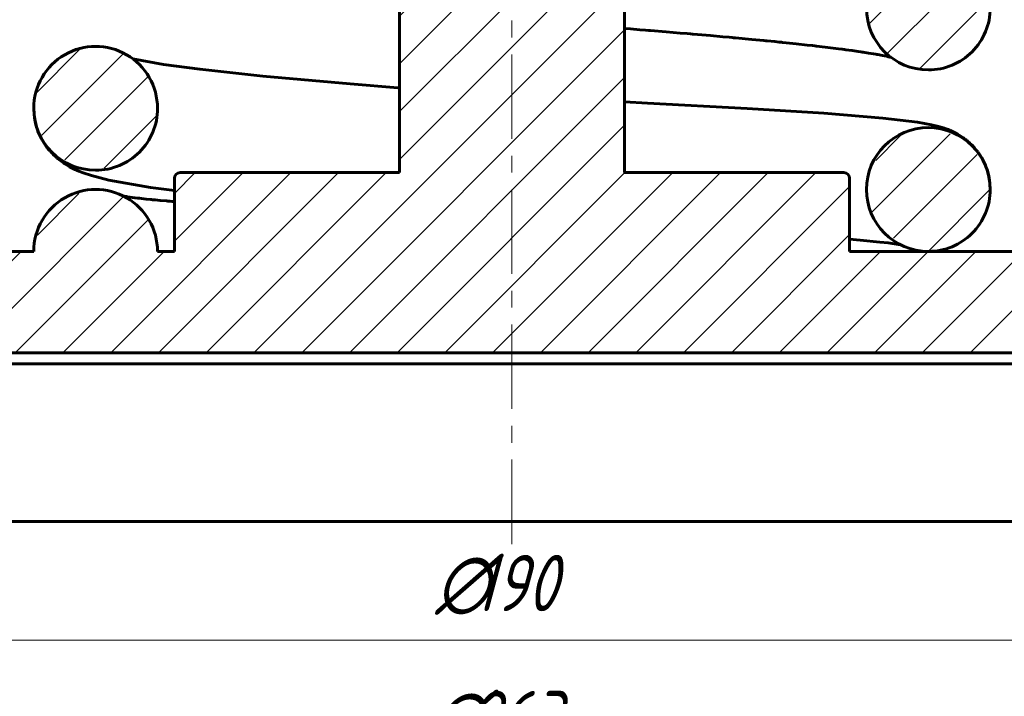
# Model space of a CAD drawing. Header units: millimetres. Extents: x 0 to 420, y 0 to 297.
# Tile 3 of 6: x 171 to 258, y 106 to 166. Entities that reach past the tile are written whole.
import ezdxf

# ---------------------------------------------------------------- set-up
doc = ezdxf.new("R2010")
doc.units = ezdxf.units.MM
for name, pattern in [('K5LT_AXLED', [12, 7.5, -1.5, 1.5, -1.5]), ('K5LT_BASIC', [0]), ('K5LT_THIN', [0])]:
    doc.linetypes.add(name, pattern=pattern)
doc.layers.add('Системный слой', color=7, linetype='Continuous')
doc.layers.add('Системный слой (1)', color=7, linetype='Continuous', true_color=0x6c6c6c)
doc.styles.add('KDIMTEXTSTYLE', font='GOST_AU.SHX', dxfattribs={"width": 0.96, "oblique": 15, "height": 5})
doc.styles.add('KTEXTSTYLE', font='GOST_AU.SHX', dxfattribs={"width": 0.96, "height": 5})
doc.dimstyles.new('KDIMSTYLE (1.00)', dxfattribs={"dimtxt": 5, "dimasz": 1, "dimexe": 2, "dimexo": 0, "dimgap": 1, "dimtad": 1, "dimtxsty": 'KDIMTEXTSTYLE', "dimsah": 1, "dimcen": 0, "dimdle": 1, "dimadec": 0, "dimazin": 0, "dimtfac": 0.667, "dimtmove": 0, "dimatfit": 3, "dimfxl": 1, "dimtvp": 1, "dimtolj": 1, "dimtzin": 0, "dimarcsym": 0})

# ---------------------------------------------------------------- blocks, each defined once
blk = doc.blocks.new('U1')
at = {"layer": 'Системный слой (1)', "color": 143, "linetype": 'K5LT_BASIC', "lineweight": 60, "true_color": 0x33acca}
for start, end in [(0.00893, 180.00687), (180.00686, 270.00004), (270.00005, 0.00894)]:
    blk.add_arc((251.677, 151.089), 5.5, start, end, dxfattribs=at)
blk = doc.blocks.new('U4')
at = {"layer": 'Системный слой (1)', "color": 143, "linetype": 'K5LT_BASIC', "lineweight": 60, "true_color": 0x33acca}
for start, end in [(0.0529, 180.00579), (180.00578, 270), (270, 0.05291)]:
    blk.add_arc((251.677, 167.214), 5.5, start, end, dxfattribs=at)
blk = doc.blocks.new('U7')
at = {"layer": 'Системный слой (1)', "color": 143, "linetype": 'K5LT_BASIC', "lineweight": 60, "true_color": 0x33acca}
for start, end in [(0.00433, 180.00575), (180.00574, 270), (270, 0.00434)]:
    blk.add_arc((177.677, 158.297), 5.5, start, end, dxfattribs=at)
blk = doc.blocks.new('U9')
at = {"layer": 'Системный слой (1)', "color": 143, "linetype": 'K5LT_BASIC', "lineweight": 60, "true_color": 0x33acca}
for p, q in [((180.166, 150.494), (180.227, 150.484)), ((180.227, 150.484), (180.262, 150.478)), ((180.262, 150.478), (180.28, 150.476)), ((180.28, 150.476), (180.289, 150.474)), ((180.289, 150.474), (180.294, 150.473)), ((180.294, 150.473), (180.305, 150.472)), ((180.305, 150.472), (180.313, 150.47)), ((180.313, 150.47), (180.325, 150.469)), ((180.325, 150.469), (180.342, 150.466)), ((180.342, 150.466), (180.36, 150.463)), ((180.36, 150.463), (180.37, 150.462)), ((180.37, 150.462), (180.391, 150.459)), ((180.391, 150.459), (180.433, 150.452)), ((180.433, 150.452), (180.522, 150.439)), ((180.522, 150.439), (180.715, 150.413)), ((180.715, 150.413), (181.152, 150.356)), ((181.152, 150.356), (181.398, 150.326)), ((181.398, 150.326), (181.421, 150.323)), ((181.421, 150.323), (181.467, 150.318)), ((181.467, 150.318), (181.562, 150.307)), ((181.562, 150.307), (181.757, 150.285)), ((181.757, 150.285), (182.169, 150.24)), ((182.169, 150.24), (182.557, 150.2)), ((182.557, 150.2), (182.583, 150.197)), ((182.583, 150.197), (182.635, 150.192)), ((182.635, 150.192), (182.741, 150.181)), ((182.741, 150.181), (182.957, 150.16)), ((182.957, 150.16), (183.407, 150.118)), ((183.407, 150.118), (183.931, 150.071)), ((183.931, 150.071), (183.954, 150.069)), ((183.954, 150.069), (184, 150.065)), ((184, 150.065), (184.092, 150.056)), ((184.092, 150.056), (184.279, 150.04)), ((184.279, 150.04), (184.485, 150.023)), ((184.485, 150.023), (184.589, 150.014)), ((184.589, 150.014), (184.677, 150.007))]:
    blk.add_line(p, q, dxfattribs=at)
blk = doc.blocks.new('U11')
at = {"layer": 'Системный слой (1)', "color": 143, "linetype": 'K5LT_BASIC', "lineweight": 60, "true_color": 0x33acca}
for p, q in [((172.177, 158.297), (172.249, 157.395)), ((172.249, 157.395), (172.252, 157.376)), ((172.252, 157.376), (172.258, 157.34)), ((172.258, 157.34), (172.271, 157.267)), ((172.271, 157.267), (172.299, 157.123)), ((172.299, 157.123), (172.367, 156.837)), ((172.367, 156.837), (172.46, 156.525)), ((172.46, 156.525), (172.466, 156.507)), ((172.466, 156.507), (172.477, 156.473)), ((172.477, 156.473), (172.501, 156.404)), ((172.501, 156.404), (172.551, 156.267)), ((172.551, 156.267), (172.66, 156)), ((172.66, 156), (172.795, 155.715)), ((172.795, 155.715), (172.803, 155.699)), ((172.803, 155.699), (172.819, 155.667)), ((172.819, 155.667), (172.853, 155.604)), ((172.853, 155.604), (172.921, 155.48)), ((172.921, 155.48), (173.066, 155.237)), ((173.066, 155.237), (173.239, 154.978)), ((173.239, 154.978), (173.248, 154.966)), ((173.248, 154.966), (173.266, 154.941)), ((173.266, 154.941), (173.301, 154.892)), ((173.301, 154.892), (173.373, 154.797)), ((173.373, 154.797), (173.519, 154.614)), ((173.519, 154.614), (173.62, 154.496)), ((173.62, 154.496), (173.63, 154.485)), ((173.63, 154.485), (173.649, 154.463)), ((173.649, 154.463), (173.689, 154.419)), ((173.689, 154.419), (173.769, 154.332)), ((173.769, 154.332), (173.911, 154.187)), ((173.911, 154.187), (174.07, 154.035)), ((174.07, 154.035), (174.208, 153.911)), ((174.208, 153.911), (174.221, 153.9)), ((174.221, 153.9), (174.245, 153.879)), ((174.245, 153.879), (174.296, 153.837)), ((174.296, 153.837), (174.396, 153.754)), ((174.396, 153.754), (174.599, 153.598)), ((174.599, 153.598), (174.843, 153.426)), ((174.843, 153.426), (174.856, 153.417)), ((174.856, 153.417), (174.882, 153.399)), ((174.882, 153.399), (174.934, 153.365)), ((174.934, 153.365), (175.036, 153.3)), ((175.036, 153.3), (175.233, 153.182)), ((175.233, 153.182), (175.353, 153.114)), ((175.353, 153.114), (175.485, 153.042)), ((175.485, 153.042), (175.828, 152.87)), ((175.828, 152.87), (175.976, 152.803)), ((175.976, 152.803), (176.172, 152.718)), ((176.172, 152.718), (176.56, 152.566)), ((176.56, 152.566), (177.306, 152.316)), ((177.306, 152.316), (178.843, 151.925)), ((178.843, 151.925), (182.564, 151.277)), ((182.564, 151.277), (184.677, 150.993))]:
    blk.add_line(p, q, dxfattribs=at)
blk = doc.blocks.new('U12')
at = {"layer": 'Системный слой (1)', "color": 143, "linetype": 'K5LT_BASIC', "lineweight": 60, "true_color": 0x33acca}
for p, q in [((225.198, 165.352), (224.677, 165.394)), ((226.036, 165.285), (225.198, 165.352)), ((226.551, 165.243), (226.036, 165.285)), ((226.808, 165.222), (226.551, 165.243)), ((226.936, 165.212), (226.808, 165.222)), ((227, 165.207), (226.936, 165.212)), ((228.378, 165.093), (227, 165.207)), ((229.63, 164.988), (228.378, 165.093)), ((230.248, 164.936), (229.63, 164.988)), ((230.555, 164.91), (230.248, 164.936)), ((230.708, 164.897), (230.555, 164.91)), ((230.785, 164.89), (230.708, 164.897)), ((232.314, 164.757), (230.785, 164.89)), ((233.419, 164.659), (232.314, 164.757)), ((233.962, 164.61), (233.419, 164.659)), ((234.232, 164.585), (233.962, 164.61)), ((234.366, 164.573), (234.232, 164.585)), ((234.433, 164.567), (234.366, 164.573)), ((234.526, 164.559), (234.433, 164.567)), ((235.993, 164.422), (234.526, 164.559)), ((236.707, 164.353), (235.993, 164.422)), ((237.059, 164.319), (236.707, 164.353)), ((237.233, 164.302), (237.059, 164.319)), ((237.32, 164.293), (237.233, 164.302)), ((237.364, 164.289), (237.32, 164.293)), ((238.043, 164.221), (237.364, 164.289)), ((238.424, 164.183), (238.043, 164.221)), ((238.613, 164.164), (238.424, 164.183)), ((238.707, 164.154), (238.613, 164.164)), ((238.754, 164.149), (238.707, 164.154)), ((239.938, 164.025), (238.754, 164.149)), ((240.905, 163.919), (239.938, 164.025)), ((241.374, 163.866), (240.905, 163.919)), ((241.604, 163.84), (241.374, 163.866)), ((241.718, 163.827), (241.604, 163.84)), ((241.775, 163.82), (241.718, 163.827)), ((242.988, 163.675), (241.775, 163.82)), ((243.689, 163.587), (242.988, 163.675)), ((244.026, 163.543), (243.689, 163.587)), ((244.192, 163.521), (244.026, 163.543)), ((244.274, 163.51), (244.192, 163.521)), ((244.315, 163.505), (244.274, 163.51)), ((244.922, 163.421), (244.315, 163.505)), ((245.429, 163.349), (244.922, 163.421)), ((245.672, 163.312), (245.429, 163.349)), ((245.791, 163.294), (245.672, 163.312)), ((245.851, 163.285), (245.791, 163.294)), ((245.88, 163.281), (245.851, 163.285)), ((246.355, 163.206), (245.88, 163.281)), ((246.795, 163.133), (246.355, 163.206)), ((247.002, 163.097), (246.795, 163.133)), ((247.103, 163.08), (247.002, 163.097)), ((247.153, 163.071), (247.103, 163.08)), ((247.178, 163.066), (247.153, 163.071)), ((247.59, 162.989), (247.178, 163.066)), ((247.948, 162.918), (247.59, 162.989)), ((248.109, 162.884), (247.948, 162.918)), ((248.184, 162.867), (248.109, 162.884)), ((248.22, 162.859), (248.184, 162.867)), ((248.237, 162.855), (248.22, 162.859)), ((248.246, 162.853), (248.237, 162.855)), ((248.262, 162.85), (248.246, 162.853)), ((248.272, 162.848), (248.262, 162.85)), ((248.279, 162.846), (248.272, 162.848)), ((248.284, 162.845), (248.279, 162.846)), ((248.287, 162.844), (248.284, 162.845)), ((248.29, 162.844), (248.287, 162.844)), ((248.291, 162.843), (248.29, 162.844)), ((248.294, 162.843), (248.291, 162.843)), ((248.299, 162.842), (248.294, 162.843)), ((248.308, 162.84), (248.299, 162.842)), ((248.327, 162.835), (248.308, 162.84)), ((248.359, 162.828), (248.327, 162.835))]:
    blk.add_line(p, q, dxfattribs=at)
blk = doc.blocks.new('U14')
at = {"layer": 'Системный слой (1)', "color": 143, "linetype": 'K5LT_BASIC', "lineweight": 60, "true_color": 0x33acca}
for p, q in [((180.995, 162.684), (183.71, 162.195)), ((183.71, 162.195), (186.935, 161.767)), ((186.935, 161.767), (192.531, 161.169)), ((192.531, 161.169), (200.289, 160.476)), ((200.289, 160.476), (204.533, 160.129)), ((204.533, 160.129), (204.608, 160.123)), ((204.608, 160.123), (204.625, 160.121)), ((204.625, 160.121), (204.65, 160.119)), ((204.65, 160.119), (204.677, 160.117))]:
    blk.add_line(p, q, dxfattribs=at)
blk = doc.blocks.new('U16')
at = {"layer": 'Системный слой (1)', "color": 143, "linetype": 'K5LT_BASIC', "lineweight": 60, "true_color": 0x33acca}
for p, q in [((226.723, 158.759), (224.677, 158.86)), ((235.582, 158.291), (226.723, 158.759)), ((242.397, 157.864), (235.582, 158.291)), ((247.629, 157.438), (242.397, 157.864)), ((250.708, 157.068), (247.629, 157.438)), ((251.955, 156.843), (250.708, 157.068)), ((252.573, 156.692), (251.955, 156.843)), ((252.909, 156.593), (252.573, 156.692)), ((253.106, 156.529), (252.909, 156.593)), ((253.266, 156.473), (253.106, 156.529)), ((253.448, 156.403), (253.266, 156.473)), ((253.546, 156.363), (253.448, 156.403)), ((253.597, 156.341), (253.546, 156.363)), ((253.623, 156.33), (253.597, 156.341)), ((253.636, 156.325), (253.623, 156.33)), ((253.878, 156.215), (253.636, 156.325)), ((254.073, 156.117), (253.878, 156.215)), ((254.174, 156.063), (254.073, 156.117)), ((254.225, 156.035), (254.174, 156.063)), ((254.251, 156.02), (254.225, 156.035)), ((254.264, 156.013), (254.251, 156.02)), ((254.466, 155.893), (254.264, 156.013)), ((254.659, 155.768), (254.466, 155.893)), ((254.78, 155.684), (254.659, 155.768)), ((254.841, 155.641), (254.78, 155.684)), ((254.871, 155.619), (254.841, 155.641)), ((254.886, 155.608), (254.871, 155.619)), ((254.894, 155.602), (254.886, 155.608)), ((254.913, 155.588), (254.894, 155.602)), ((254.939, 155.568), (254.913, 155.588)), ((254.957, 155.554), (254.939, 155.568)), ((254.971, 155.543), (254.957, 155.554)), ((254.982, 155.535), (254.971, 155.543)), ((254.987, 155.531), (254.982, 155.535)), ((254.991, 155.528), (254.987, 155.531)), ((255.009, 155.514), (254.991, 155.528)), ((255.049, 155.483), (255.009, 155.514)), ((255.068, 155.467), (255.049, 155.483)), ((255.078, 155.459), (255.068, 155.467)), ((255.083, 155.455), (255.078, 155.459)), ((255.125, 155.42), (255.083, 155.455)), ((255.292, 155.277), (255.125, 155.42)), ((255.375, 155.201), (255.292, 155.277)), ((255.417, 155.162), (255.375, 155.201)), ((255.438, 155.142), (255.417, 155.162)), ((255.448, 155.132), (255.438, 155.142)), ((255.453, 155.127), (255.448, 155.132)), ((255.463, 155.118), (255.453, 155.127)), ((255.52, 155.061), (255.463, 155.118)), ((255.549, 155.033), (255.52, 155.061)), ((255.563, 155.018), (255.549, 155.033)), ((255.57, 155.011), (255.563, 155.018)), ((255.766, 154.801), (255.57, 155.011)), ((255.94, 154.595), (255.766, 154.801)), ((256.024, 154.487), (255.94, 154.595)), ((256.066, 154.432), (256.024, 154.487)), ((256.086, 154.404), (256.066, 154.432)), ((256.096, 154.39), (256.086, 154.404)), ((256.271, 154.137), (256.096, 154.39)), ((256.419, 153.896), (256.271, 154.137)), ((256.489, 153.772), (256.419, 153.896)), ((256.523, 153.71), (256.489, 153.772)), ((256.54, 153.678), (256.523, 153.71)), ((256.548, 153.662), (256.54, 153.678)), ((256.685, 153.378), (256.548, 153.662)), ((256.797, 153.112), (256.685, 153.378)), ((256.848, 152.976), (256.797, 153.112)), ((256.872, 152.908), (256.848, 152.976)), ((256.884, 152.873), (256.872, 152.908)), ((256.89, 152.856), (256.884, 152.873)), ((256.985, 152.539), (256.89, 152.856)), ((257.053, 152.257), (256.985, 152.539)), ((257.082, 152.115), (257.053, 152.257)), ((257.095, 152.044), (257.082, 152.115)), ((257.101, 152.008), (257.095, 152.044)), ((257.104, 151.99), (257.101, 152.008)), ((257.177, 151.09), (257.104, 151.99))]:
    blk.add_line(p, q, dxfattribs=at)
blk = doc.blocks.new('U20')
at = {"layer": 'Системный слой (1)', "color": 143, "linetype": 'K5LT_BASIC', "lineweight": 60, "true_color": 0x33acca}
for p, q in [((245.624, 146.59), (244.677, 146.671)), ((247.354, 146.42), (245.624, 146.59)), ((248.107, 146.334), (247.354, 146.42)), ((249.188, 146.184), (248.107, 146.334))]:
    blk.add_line(p, q, dxfattribs=at)
blk = doc.blocks.new('D0')
at = {"layer": 'Системный слой (1)'}
for points in [[(87.677, 98.957), (88.177, 99.615), (83.177, 98.957), (88.177, 98.298)], [(341.177, 98.298), (346.177, 98.957), (341.177, 99.615), (341.677, 98.957)]]:
    blk.add_hatch(color=7, dxfattribs=at).paths.add_polyline_path(points)
at = {"layer": 'Системный слой (1)', "color": 7, "linetype": 'K5LT_THIN', "lineweight": 18, "true_color": 0xffffff}
for p, q in [((83.177, 133.089), (83.177, 96.957)), ((346.177, 133.089), (346.177, 96.957)), ((83.177, 98.957), (88.177, 99.615)), ((88.177, 98.298), (83.177, 98.957)), ((83.177, 98.957), (346.177, 98.957)), ((88.177, 99.615), (87.677, 98.957)), ((87.677, 98.957), (88.177, 98.298)), ((341.677, 98.957), (341.177, 99.615)), ((341.177, 99.615), (346.177, 98.957)), ((346.177, 98.957), (341.177, 98.298)), ((341.177, 98.298), (341.677, 98.957))]:
    blk.add_line(p, q, dxfattribs=at)
blk.add_wipeout([(207.417, 99.957), (207.417, 107.339), (221.356, 107.339), (221.356, 99.957)]).dxf.layer = 'Системный слой (1)'
at = {"layer": 'Системный слой (1)', "color": 7, "char_height": 5, "attachment_point": 1, "style": 'KTEXTSTYLE'}
for s, insert in [('\\H5.0;\\W1.000;\\Q15;\\Q15;\\W0.965;∅', (207.417, 106.544)), ('\\H5.0;\\W1.000;\\Q15;\\Q15;\\W0.965;263', (210.724, 106.544))]:
    blk.add_mtext(s, dxfattribs=dict(at, insert=insert))
blk = doc.blocks.new('KDIMARROW_01')
at = {"layer": 'Системный слой'}
blk.add_hatch(color=0, dxfattribs=at).paths.add_polyline_path([(-5, -0.658), (0, 0), (-5, 0.658), (-4.5, 0)])
at = {"layer": 'Системный слой', "color": 0, "linetype": 'K5LT_THIN', "lineweight": 18}
for p, q in [((-4.5, 0), (-5, 0.658)), ((-5, 0.658), (0, 0)), ((0, 0), (-5, -0.658)), ((-5, -0.658), (-4.5, 0))]:
    blk.add_line(p, q, dxfattribs=at)
at = {"layer": 'Системный слой (1)', "color": 0, "linetype": 'K5LT_THIN', "lineweight": 18}
blk.add_line((214.677, 173.089), (213.677, 173.089), dxfattribs=at)
blk = doc.blocks.new('D1')
at = {"layer": 'Системный слой (1)'}
for points in [[(124.177, 111.038), (124.677, 111.696), (119.677, 111.038), (124.677, 110.38)], [(309.677, 111.038), (304.677, 111.696), (305.177, 111.038), (304.677, 110.38)]]:
    blk.add_hatch(color=7, dxfattribs=at).paths.add_polyline_path(points)
at = {"layer": 'Системный слой (1)', "color": 7, "linetype": 'K5LT_THIN', "lineweight": 18, "true_color": 0xffffff}
for p, q in [((119.677, 128.839), (119.677, 109.038)), ((309.677, 127.037), (309.677, 109.038)), ((119.677, 111.038), (124.677, 111.696)), ((124.677, 111.696), (124.177, 111.038)), ((305.177, 111.038), (304.677, 111.696)), ((304.677, 111.696), (309.677, 111.038)), ((124.677, 110.38), (119.677, 111.038)), ((119.677, 111.038), (309.677, 111.038)), ((124.177, 111.038), (124.677, 110.38)), ((309.677, 111.038), (304.677, 110.38)), ((304.677, 110.38), (305.177, 111.038))]:
    blk.add_line(p, q, dxfattribs=at)
blk.add_wipeout([(207.88, 112.038), (207.88, 119.42), (220.93, 119.42), (220.93, 112.038)]).dxf.layer = 'Системный слой (1)'
at = {"layer": 'Системный слой (1)', "color": 7, "char_height": 5, "attachment_point": 1, "style": 'KTEXTSTYLE'}
for s, insert in [('\\H5.0;\\W1.000;\\Q15;\\Q15;\\W0.965;∅', (207.88, 118.626)), ('\\H5.0;\\W1.000;\\Q15;\\Q15;\\W0.965;190', (211.187, 118.626))]:
    blk.add_mtext(s, dxfattribs=dict(at, insert=insert))

msp = doc.modelspace()

# ---------------------------------------------------------------- hatches: boundary and pattern name
at = {"layer": 'Системный слой (1)'}
h = msp.add_hatch(dxfattribs=at)
h.set_pattern_fill('', angle=45, style=0, pattern_type=0)
h.set_pattern_definition([(45, (0, 0), (-2.12132, 2.12132), [])])
h.paths.add_polyline_path([(172.177, 145.589), (115.677, 145.589), (115.323, 145.443), (115.177, 145.089), (115.177, 135.589), (116.677, 135.589), (115.677, 134.589), (115.677, 133.589), (104.177, 133.589), (102.763, 134.175), (102.177, 135.589), (102.177, 210.571), (102.763, 211.985), (103.659, 212.503), (115.177, 215.589), (117.177, 215.589), (117.177, 224.589), (90.677, 224.589), (90.323, 224.443), (90.177, 224.089), (90.177, 136.589), (83.677, 136.589), (83.323, 136.443), (83.177, 136.089), (83.177, 130.089), (83.323, 129.735), (83.677, 129.589), (90.177, 129.589), (90.177, 122.089), (90.323, 121.735), (90.677, 121.589), (119.177, 121.589), (119.531, 121.735), (119.677, 122.089), (119.677, 135.589), (120.677, 135.589), (120.677, 136.089), (120.823, 136.443), (121.177, 136.589), (308.177, 136.589), (308.531, 136.443), (308.677, 136.089), (308.677, 135.589), (309.677, 135.589), (309.677, 122.089), (309.823, 121.735), (310.177, 121.589), (338.677, 121.589), (339.031, 121.735), (339.177, 122.089), (339.177, 129.589), (345.677, 129.589), (346.031, 129.735), (346.177, 130.089), (346.177, 136.089), (346.031, 136.443), (345.677, 136.589), (339.177, 136.589), (339.177, 224.089), (339.031, 224.443), (338.677, 224.589), (312.177, 224.589), (312.177, 215.589), (314.177, 215.589), (325.695, 212.503), (326.909, 211.571), (327.177, 210.571), (327.177, 135.589), (326.591, 134.175), (325.177, 133.589), (313.677, 133.589), (313.677, 134.589), (312.677, 135.589), (314.177, 135.589), (314.177, 145.089), (314.031, 145.443), (313.677, 145.589), (251.677, 145.589), (244.677, 145.589), (244.677, 152.089), (244.531, 152.443), (244.177, 152.589), (224.677, 152.589), (224.677, 213.589), (244.677, 213.589), (244.677, 215.589), (246.177, 215.589), (246.218, 214.917), (247.207, 212.384), (249.233, 210.662), (251.831, 210.091), (254.377, 210.797), (256.312, 212.628), (257.16, 215.155), (257.177, 215.589), (259.677, 215.589), (259.677, 223.589), (224.677, 223.589), (224.677, 222.589), (204.677, 222.589), (204.677, 223.589), (169.677, 223.589), (169.677, 215.589), (184.677, 215.589), (184.677, 213.589), (204.677, 213.589), (204.677, 152.589), (185.177, 152.589), (184.823, 152.443), (184.677, 152.089), (184.677, 145.589), (183.177, 145.589), (182.523, 148.19), (180.684, 150.194), (178.104, 151.072), (175.415, 150.602), (173.334, 148.964), (172.249, 146.474)])
h.paths.add_polyline_path([(251.677, 145.589), (253.948, 146.08), (256.086, 147.801), (257.126, 150.345), (256.805, 153.078), (255.173, 155.335), (252.499, 156.527), (249.783, 156.253), (247.558, 154.734), (246.328, 152.367), (246.357, 149.695), (247.707, 147.283), (250.127, 145.812)])
h.paths.add_polyline_path([(178.774, 204.699), (180.28, 205.244), (182.32, 207.14), (183.16, 209.652), (182.727, 212.269), (181.109, 214.387), (178.492, 215.528), (175.77, 215.248), (173.559, 213.735), (172.328, 211.368), (172.357, 208.695), (173.706, 206.283), (176.127, 204.812)])
h.paths.add_polyline_path([(177.677, 152.797), (180.291, 153.458), (182.278, 155.285), (183.157, 157.824), (182.731, 160.466), (181.1, 162.602), (178.657, 163.709), (175.994, 163.533), (173.732, 162.129), (172.35, 159.666), (172.34, 156.968), (173.62, 154.584), (175.89, 153.096)])
h.paths.add_polyline_path([(251.677, 161.714), (254.291, 162.375), (256.28, 164.203), (257.159, 166.765), (256.706, 169.44), (255.04, 171.566), (252.554, 172.644), (249.899, 172.419), (247.668, 170.979), (246.337, 168.53), (246.353, 165.833), (247.657, 163.461), (249.942, 161.995)])
h.paths.add_polyline_path([(177.677, 170.631), (180.291, 171.292), (182.278, 173.118), (183.157, 175.658), (182.731, 178.299), (181.1, 180.436), (178.657, 181.543), (175.994, 181.367), (173.732, 179.963), (172.35, 177.5), (172.34, 174.802), (173.62, 172.417), (175.89, 170.929)])
h.paths.add_polyline_path([(251.677, 179.547), (254.291, 180.208), (256.28, 182.037), (257.159, 184.599), (256.706, 187.274), (255.04, 189.4), (252.554, 190.477), (249.899, 190.252), (247.668, 188.813), (246.337, 186.364), (246.353, 183.666), (247.657, 181.294), (249.942, 179.828)])
h.paths.add_polyline_path([(177.677, 188.464), (180.291, 189.125), (182.278, 190.951), (183.157, 193.491), (182.731, 196.133), (181.1, 198.269), (178.657, 199.376), (175.994, 199.2), (173.732, 197.796), (172.35, 195.333), (172.34, 192.635), (173.62, 190.25), (175.89, 188.762)])
h.paths.add_polyline_path([(251.677, 197.381), (254.291, 198.042), (256.28, 199.87), (257.159, 202.432), (256.706, 205.107), (255.04, 207.233), (252.554, 208.31), (249.899, 208.085), (247.668, 206.646), (246.337, 204.197), (246.353, 201.499), (247.657, 199.127), (249.942, 197.662)])

# ---------------------------------------------------------------- linework, layer by layer
at = {"layer": 'Системный слой (1)', "color": 30, "linetype": 'K5LT_AXLED', "lineweight": 18, "true_color": 0xff8000}
msp.add_line((214.677, 119.589), (214.677, 226.589), dxfattribs=at)
at = {"layer": 'Системный слой (1)', "color": 143, "linetype": 'K5LT_BASIC', "lineweight": 60, "true_color": 0x33acca}
for p, q in [((204.677, 152.589), (204.677, 213.589)), ((224.677, 152.589), (224.677, 213.589)), ((183.177, 158.3), (183.177, 158.298)), ((185.177, 152.589), (204.677, 152.589)), ((224.677, 152.589), (244.177, 152.589)), ((184.677, 145.589), (184.677, 152.089)), ((244.677, 145.589), (244.677, 152.089)), ((246.177, 151.088), (246.177, 151.088)), ((115.677, 145.589), (172.177, 145.589)), ((183.177, 145.589), (184.677, 145.589)), ((244.677, 145.589), (251.677, 145.589)), ((251.677, 145.589), (313.677, 145.589)), ((308.177, 136.589), (121.177, 136.589)), ((308.677, 135.589), (120.677, 135.589)), ((310.177, 121.589), (119.177, 121.589))]:
    msp.add_line(p, q, dxfattribs=at)
for centre, radius, start, end in [((185.177, 152.089), 0.5, 90, 180), ((244.177, 152.089), 0.5, 0, 90), ((177.677, 145.589), 5.5, 0, 180.00001)]:
    msp.add_arc(centre, radius, start, end, dxfattribs=at)

# ---------------------------------------------------------------- block references
at = {"layer": 'Системный слой (1)'}
for name in ['U4', 'U12', 'U7', 'U14', 'U16', 'U11', 'U1', 'U9', 'U20']:
    msp.add_blockref(name, (0, 0), dxfattribs=at)

# ---------------------------------------------------------------- next in the draw order: dimensions: what is measured, and where the dimension line sits
at = {"layer": 'Системный слой (1)', "color": 7}
dim = msp.add_linear_dim(base=(83.177, 98.957), p1=(346.177, 133.089), p2=(83.177, 133.089), dimstyle='KDIMSTYLE (1.00)', override={"dimexo": 0, "dimpost": '\\H5.0;\\W0.965;\\Q15;∅<>', "dimblk1": 'KDIMARROW_01', "dimblk2": 'KDIMARROW_01', "dimse1": 0, "dimse2": 0, "dimclrt": 7, "dimtol": 1, "dimtp": 0, "dimtm": 0, "dimtdec": 5, "dimtolj": 1}, dxfattribs=at)
dim.commit()
dim.dimension.update_dxf_attribs({"geometry": 'D0', "text_midpoint": (214.677, 98.957), "dimtype": 160})

# ---------------------------------------------------------------- next in the draw order: dimensions: what is measured, and where the dimension line sits
dim = msp.add_linear_dim(base=(119.677, 111.038), p1=(309.677, 127.037), p2=(119.677, 128.839), dimstyle='KDIMSTYLE (1.00)', override={"dimexo": 0, "dimpost": '\\H5.0;\\W0.965;\\Q15;∅<>', "dimblk1": 'KDIMARROW_01', "dimblk2": 'KDIMARROW_01', "dimse1": 0, "dimse2": 0, "dimclrt": 7, "dimtol": 1, "dimtp": 0, "dimtm": 0, "dimtdec": 5, "dimtolj": 1}, dxfattribs=at)
dim.commit()
dim.dimension.update_dxf_attribs({"geometry": 'D1', "text_midpoint": (214.677, 111.038), "dimtype": 160})

doc.saveas('drawing.dxf')
